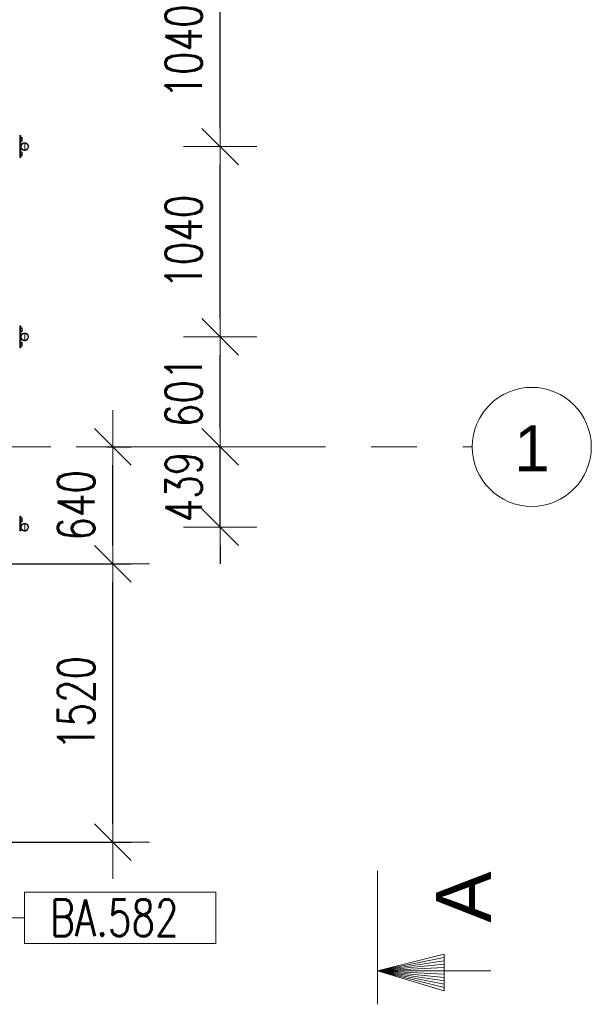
# Model space of a CAD drawing. Header units: millimetres. Extents: x 6807 to 7919, y 15387 to 15883.
# Tile 74 of 120: x 7656 to 7688, y 15496 to 15550. Entities that reach past the tile are written whole.
import ezdxf

# ---------------------------------------------------------------- set-up
doc = ezdxf.new("R2010")
doc.units = ezdxf.units.MM
doc.header["$LTSCALE"] = 10
doc.linetypes.add('MITTE', pattern=[2, 1.25, -0.25, 0.25, -0.25])
doc.layers.get('Defpoints').update_dxf_attribs({"color": 1})
for name, color, linetype, lineweight in [('PS_DIM', 4, 'Continuous', 13), ('PS_Object', 30, 'Continuous', 13), ('PS_Pos', 1, 'Continuous', 15), ('PS_SOLID', 7, 'Continuous', 30), ('PS_TEXT', 3, 'Continuous', 18)]:
    doc.layers.add(name, color=color, linetype=linetype, lineweight=lineweight)
doc.styles.add('ARIAL', font='arial.ttf')
doc.styles.add('ROMANS', font='romans.shx', dxfattribs={"width": 0.8})
doc.styles.add('simplex', font='simplex.shx', dxfattribs={"width": 0.75})
doc.dimstyles.new('1_100_PRZ', dxfattribs={"dimtxt": 2, "dimasz": 1, "dimexe": 2, "dimexo": 5, "dimgap": 1, "dimtad": 1, "dimdec": 0, "dimlfac": 100, "dimtxsty": 'simplex', "dimblk": 'dimznak', "dimcen": 2, "dimse1": 1, "dimse2": 1, "dimclrd": 256, "dimclrt": 7, "dimadec": 1, "dimazin": 0, "dimtfac": 1, "dimtdec": 0, "dimtix": 1, "dimtmove": 2, "dimatfit": 3, "dimldrblk": 'dim-grot', "dimfxl": 1, "dimarcsym": 0})
doc.dimstyles.new('1_100_SC', dxfattribs={"dimtxt": 2, "dimasz": 1, "dimexe": 1, "dimexo": 1, "dimgap": 1, "dimtad": 1, "dimdec": 0, "dimlfac": 100, "dimtxsty": 'simplex', "dimblk": 'dimznak', "dimcen": 2, "dimclrd": 256, "dimclre": 256, "dimclrt": 7, "dimadec": 1, "dimazin": 0, "dimtfac": 1, "dimtdec": 0, "dimtix": 1, "dimtmove": 2, "dimatfit": 3, "dimldrblk": 'dim-grot', "dimfxl": 1, "dimarcsym": 0})

# ---------------------------------------------------------------- blocks, each defined once
blk = doc.blocks.new('dim-grot')
blk.add_hatch(color=256).paths.add_polyline_path([(0, 0), (-2, 0.5), (-2, -0.5)])
blk.add_lwpolyline([(0, 0), (-2, 0.5), (-2, -0.5), (0, 0)])
blk = doc.blocks.new('dimznak')
at = {"color": 0}
for points in [[(0, 2), (0, -2)], [(-2, 0), (2, 0)]]:
    blk.add_lwpolyline(points, dxfattribs=at)
at = {"color": 2}
blk.add_lwpolyline([(1, 1), (-1, -1)], dxfattribs=at)
blk = doc.blocks.new('*D402')
at = {"layer": 'Defpoints', "color": 0, "transparency": 16777216}
for p in [(7659.509, 15526.942), (7667.38, 15526.942), (7656.694, 15522.549, -0.807)]:
    blk.add_point(p, dxfattribs=at)
at = {"layer": 'PS_DIM', "lineweight": -2, "transparency": 16777216}
for p, q in [((7667.38, 15527.942), (7667.38, 15528.942)), ((7667.38, 15522.549), (7667.38, 15526.942)), ((7667.38, 15521.549), (7667.38, 15520.549))]:
    blk.add_line(p, q, dxfattribs=at)
for p, rotation in [((7667.38, 15526.942), 270), ((7667.38, 15522.549), 90)]:
    blk.add_blockref('dimznak', p, dxfattribs=dict(at, rotation=rotation))
at = {"layer": 'PS_DIM', "color": 7, "transparency": 16777216, "insert": (7665.38, 15524.745), "char_height": 2, "attachment_point": 5, "rotation": 90, "style": 'simplex'}
blk.add_mtext('439', dxfattribs=at)
blk = doc.blocks.new('Znacznik')
at = {"layer": 'PS_TEXT'}
for p, q in [((4454.275, 7141.255), (4454.275, 7149.355)), ((4454.275, 7147.33), (4450.225, 7148.545)), ((4450.225, 7148.545), (4450.225, 7146.317)), ((4454.275, 7147.33), (4450.225, 7148.342)), ((4454.275, 7147.33), (4450.225, 7148.14)), ((4454.275, 7147.33), (4450.225, 7147.937)), ((4454.275, 7147.33), (4447.39, 7147.33)), ((4454.275, 7147.33), (4450.225, 7147.735)), ((4454.275, 7147.33), (4450.225, 7147.532)), ((4454.275, 7147.33), (4450.225, 7146.317)), ((4454.275, 7147.33), (4450.225, 7146.52)), ((4454.275, 7147.33), (4450.225, 7146.722)), ((4454.275, 7147.33), (4450.225, 7147.127)), ((4454.275, 7147.33), (4450.225, 7146.925)), ((4454.275, 7147.33), (4450.225, 7147.33))]:
    blk.add_line(p, q, dxfattribs=at)
blk = doc.blocks.new('PRZEK3')
at = {"layer": 'PS_DIM', "color": 7, "xscale": -0.8999999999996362, "yscale": 0.8999999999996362, "zscale": 0.9, "rotation": 90}
blk.add_blockref('Znacznik', (202262.669, 15878.888), dxfattribs=at)
at = {"layer": 'PS_TEXT', "style": 'ROMANS', "width": 0.9, "flags": 4}
blk.add_attdef('PRZEKRÓJ', (195831.81, 11873.655), '', height=2.916, dxfattribs=at)
blk = doc.blocks.new('*X311')
at = {"color": 1}
for p, q in [((7650.665, 15526.57, -0.807), (7654.193, 15507.235, -0.807)), ((7667.135, 15508.635, -0.807), (7656.693, 15508.635, -0.807)), ((7656.693, 15508.635, -0.807), (7656.693, 15505.835, -0.807)), ((7667.135, 15505.835, -0.807), (7667.135, 15508.635, -0.807)), ((7654.193, 15507.235, -0.807), (7656.693, 15507.235, -0.807)), ((7656.693, 15505.835, -0.807), (7667.135, 15505.835, -0.807))]:
    blk.add_line(p, q, dxfattribs=at)
at = {"color": 30, "style": 'simplex', "width": 0.75}
blk.add_text('BA.582', height=2, dxfattribs=at).set_placement((7658.093, 15506.235, -0.807))
blk = doc.blocks.new('*X312')
at = {"color": 1}
for p, q in [((7650.375, 15511.37, -0.807), (7654.193, 15507.235, -0.807)), ((7667.135, 15508.635, -0.807), (7656.693, 15508.635, -0.807)), ((7656.693, 15508.635, -0.807), (7656.693, 15505.835, -0.807)), ((7667.135, 15505.835, -0.807), (7667.135, 15508.635, -0.807)), ((7654.193, 15507.235, -0.807), (7656.693, 15507.235, -0.807)), ((7656.693, 15505.835, -0.807), (7667.135, 15505.835, -0.807))]:
    blk.add_line(p, q, dxfattribs=at)
at = {"color": 30, "style": 'simplex', "width": 0.75}
blk.add_text('BA.582', height=2, dxfattribs=at).set_placement((7658.093, 15506.235, -0.807))

msp = doc.modelspace()

# ---------------------------------------------------------------- linework, layer by layer
at = {"layer": 'PS_DIM'}
for p, q in [((7656.694, 15543.138, -0.807), (7656.694, 15543.561, -0.807)), ((7656.694, 15532.738, -0.807), (7656.694, 15533.161, -0.807)), ((7656.694, 15522.338, -0.807), (7656.694, 15522.761, -0.807))]:
    msp.add_line(p, q, dxfattribs=at)
at = {"layer": 'PS_Object', "color": 5, "linetype": 'MITTE'}
msp.add_line((6960.628, 15526.942, -0.807), (7681.149, 15526.942, -0.807), dxfattribs=at)
at = {"layer": 'PS_Object', "color": 2}
msp.add_circle((7684.401, 15526.942, -0.807), 3.252, dxfattribs=at)
at = {"layer": 'PS_SOLID', "color": 133, "linetype": 'Continuous', "lineweight": 13}
for p, q in [((7656.482, 15543.95, -0.807), (7656.422, 15543.95, -0.807)), ((7656.422, 15543.95, -0.807), (7656.422, 15542.75, -0.807)), ((7656.482, 15543.738, -0.807), (7656.482, 15543.95, -0.807)), ((7656.422, 15543.81, -0.807), (7656.422, 15543.81, -0.807)), ((7656.422, 15543.691, -0.807), (7656.422, 15543.691, -0.807)), ((7656.557, 15543.854, -0.807), (7656.482, 15543.854, -0.807)), ((7656.482, 15543.802, -0.807), (7656.557, 15543.802, -0.807)), ((7656.482, 15543.363, -0.807), (7656.482, 15543.738, -0.807)), ((7656.557, 15543.698, -0.807), (7656.482, 15543.698, -0.807)), ((7656.482, 15543.646, -0.807), (7656.557, 15543.646, -0.807)), ((7656.488, 15543.403, -0.807), (7656.482, 15543.361, -0.807)), ((7656.482, 15543.361, -0.807), (7656.484, 15543.318, -0.807)), ((7656.482, 15542.938, -0.807), (7656.482, 15543.355, -0.807)), ((7656.503, 15543.443, -0.807), (7656.488, 15543.403, -0.807)), ((7656.526, 15543.48, -0.807), (7656.503, 15543.443, -0.807)), ((7656.508, 15543.359, -0.807), (7656.514, 15543.397, -0.807)), ((7656.51, 15543.322, -0.807), (7656.508, 15543.359, -0.807)), ((7656.514, 15543.397, -0.807), (7656.527, 15543.432, -0.807)), ((7656.555, 15543.511, -0.807), (7656.526, 15543.48, -0.807)), ((7656.527, 15543.432, -0.807), (7656.547, 15543.464, -0.807)), ((7656.547, 15543.464, -0.807), (7656.572, 15543.491, -0.807)), ((7656.591, 15543.535, -0.807), (7656.555, 15543.511, -0.807)), ((7656.557, 15543.802, -0.807), (7656.557, 15543.854, -0.807)), ((7656.557, 15543.698, -0.807), (7656.557, 15543.802, -0.807)), ((7656.557, 15543.646, -0.807), (7656.557, 15543.698, -0.807)), ((7656.572, 15543.491, -0.807), (7656.603, 15543.513, -0.807)), ((7656.63, 15543.552, -0.807), (7656.591, 15543.535, -0.807)), ((7656.603, 15543.513, -0.807), (7656.638, 15543.527, -0.807)), ((7656.672, 15543.561, -0.807), (7656.63, 15543.552, -0.807)), ((7656.638, 15543.527, -0.807), (7656.675, 15543.535, -0.807)), ((7656.712, 15543.561, -0.807), (7656.672, 15543.561, -0.807)), ((7656.675, 15543.535, -0.807), (7656.712, 15543.535, -0.807)), ((7656.715, 15543.561, -0.807), (7656.712, 15543.561, -0.807)), ((7656.712, 15543.535, -0.807), (7656.749, 15543.527, -0.807)), ((7656.757, 15543.552, -0.807), (7656.715, 15543.561, -0.807)), ((7656.749, 15543.527, -0.807), (7656.784, 15543.513, -0.807)), ((7656.796, 15543.535, -0.807), (7656.757, 15543.552, -0.807)), ((7656.784, 15543.513, -0.807), (7656.815, 15543.491, -0.807)), ((7656.832, 15543.511, -0.807), (7656.796, 15543.535, -0.807)), ((7656.815, 15543.491, -0.807), (7656.841, 15543.464, -0.807)), ((7656.861, 15543.48, -0.807), (7656.832, 15543.511, -0.807)), ((7656.841, 15543.464, -0.807), (7656.861, 15543.432, -0.807)), ((7656.884, 15543.443, -0.807), (7656.861, 15543.48, -0.807)), ((7656.861, 15543.432, -0.807), (7656.874, 15543.397, -0.807)), ((7656.874, 15543.397, -0.807), (7656.879, 15543.359, -0.807)), ((7656.879, 15543.359, -0.807), (7656.877, 15543.322, -0.807)), ((7656.899, 15543.403, -0.807), (7656.884, 15543.443, -0.807)), ((7656.905, 15543.361, -0.807), (7656.899, 15543.403, -0.807)), ((7656.903, 15543.318, -0.807), (7656.905, 15543.361, -0.807)), ((7656.422, 15543.01, -0.807), (7656.422, 15543.01, -0.807)), ((7656.422, 15542.891, -0.807), (7656.422, 15542.891, -0.807)), ((7656.557, 15543.054, -0.807), (7656.482, 15543.054, -0.807)), ((7656.482, 15543.002, -0.807), (7656.557, 15543.002, -0.807)), ((7656.482, 15542.75, -0.807), (7656.482, 15542.938, -0.807)), ((7656.557, 15542.898, -0.807), (7656.482, 15542.898, -0.807)), ((7656.482, 15542.846, -0.807), (7656.557, 15542.846, -0.807)), ((7656.484, 15543.318, -0.807), (7656.495, 15543.276, -0.807)), ((7656.495, 15543.276, -0.807), (7656.514, 15543.238, -0.807)), ((7656.519, 15543.285, -0.807), (7656.51, 15543.322, -0.807)), ((7656.514, 15543.238, -0.807), (7656.54, 15543.204, -0.807)), ((7656.536, 15543.252, -0.807), (7656.519, 15543.285, -0.807)), ((7656.559, 15543.222, -0.807), (7656.536, 15543.252, -0.807)), ((7656.54, 15543.204, -0.807), (7656.572, 15543.176, -0.807)), ((7656.557, 15543.002, -0.807), (7656.557, 15543.054, -0.807)), ((7656.557, 15542.898, -0.807), (7656.557, 15543.002, -0.807)), ((7656.557, 15542.846, -0.807), (7656.557, 15542.898, -0.807)), ((7656.587, 15543.197, -0.807), (7656.559, 15543.222, -0.807)), ((7656.572, 15543.176, -0.807), (7656.61, 15543.155, -0.807)), ((7656.62, 15543.179, -0.807), (7656.587, 15543.197, -0.807)), ((7656.61, 15543.155, -0.807), (7656.651, 15543.142, -0.807)), ((7656.656, 15543.168, -0.807), (7656.62, 15543.179, -0.807)), ((7656.651, 15543.142, -0.807), (7656.694, 15543.138, -0.807)), ((7656.694, 15543.164, -0.807), (7656.656, 15543.168, -0.807)), ((7656.731, 15543.168, -0.807), (7656.694, 15543.164, -0.807)), ((7656.694, 15543.138, -0.807), (7656.736, 15543.142, -0.807)), ((7656.767, 15543.179, -0.807), (7656.731, 15543.168, -0.807)), ((7656.736, 15543.142, -0.807), (7656.777, 15543.155, -0.807)), ((7656.8, 15543.197, -0.807), (7656.767, 15543.179, -0.807)), ((7656.777, 15543.155, -0.807), (7656.815, 15543.176, -0.807)), ((7656.828, 15543.222, -0.807), (7656.8, 15543.197, -0.807)), ((7656.815, 15543.176, -0.807), (7656.847, 15543.204, -0.807)), ((7656.851, 15543.252, -0.807), (7656.828, 15543.222, -0.807)), ((7656.847, 15543.204, -0.807), (7656.873, 15543.238, -0.807)), ((7656.868, 15543.285, -0.807), (7656.851, 15543.252, -0.807)), ((7656.877, 15543.322, -0.807), (7656.868, 15543.285, -0.807)), ((7656.873, 15543.238, -0.807), (7656.892, 15543.276, -0.807)), ((7656.892, 15543.276, -0.807), (7656.903, 15543.318, -0.807)), ((7656.422, 15542.75, -0.807), (7656.482, 15542.75, -0.807)), ((7656.482, 15533.55, -0.807), (7656.422, 15533.55, -0.807)), ((7656.422, 15533.55, -0.807), (7656.422, 15532.35, -0.807)), ((7656.422, 15533.41, -0.807), (7656.422, 15533.41, -0.807)), ((7656.422, 15533.291, -0.807), (7656.422, 15533.291, -0.807)), ((7656.482, 15533.338, -0.807), (7656.482, 15533.55, -0.807)), ((7656.557, 15533.454, -0.807), (7656.482, 15533.454, -0.807)), ((7656.482, 15533.402, -0.807), (7656.557, 15533.402, -0.807)), ((7656.482, 15532.963, -0.807), (7656.482, 15533.338, -0.807)), ((7656.557, 15533.298, -0.807), (7656.482, 15533.298, -0.807)), ((7656.482, 15533.246, -0.807), (7656.557, 15533.246, -0.807)), ((7656.591, 15533.135, -0.807), (7656.555, 15533.111, -0.807)), ((7656.557, 15533.402, -0.807), (7656.557, 15533.454, -0.807)), ((7656.557, 15533.298, -0.807), (7656.557, 15533.402, -0.807)), ((7656.557, 15533.246, -0.807), (7656.557, 15533.298, -0.807)), ((7656.63, 15533.152, -0.807), (7656.591, 15533.135, -0.807)), ((7656.672, 15533.161, -0.807), (7656.63, 15533.152, -0.807)), ((7656.638, 15533.127, -0.807), (7656.675, 15533.135, -0.807)), ((7656.712, 15533.161, -0.807), (7656.672, 15533.161, -0.807)), ((7656.675, 15533.135, -0.807), (7656.712, 15533.135, -0.807)), ((7656.715, 15533.161, -0.807), (7656.712, 15533.161, -0.807)), ((7656.712, 15533.135, -0.807), (7656.749, 15533.127, -0.807)), ((7656.757, 15533.152, -0.807), (7656.715, 15533.161, -0.807)), ((7656.796, 15533.135, -0.807), (7656.757, 15533.152, -0.807)), ((7656.832, 15533.111, -0.807), (7656.796, 15533.135, -0.807)), ((7656.422, 15532.61, -0.807), (7656.422, 15532.61, -0.807)), ((7656.488, 15533.003, -0.807), (7656.482, 15532.961, -0.807)), ((7656.482, 15532.961, -0.807), (7656.484, 15532.918, -0.807)), ((7656.482, 15532.538, -0.807), (7656.482, 15532.955, -0.807)), ((7656.557, 15532.654, -0.807), (7656.482, 15532.654, -0.807)), ((7656.482, 15532.602, -0.807), (7656.557, 15532.602, -0.807)), ((7656.484, 15532.918, -0.807), (7656.495, 15532.876, -0.807)), ((7656.503, 15533.043, -0.807), (7656.488, 15533.003, -0.807)), ((7656.495, 15532.876, -0.807), (7656.514, 15532.838, -0.807)), ((7656.526, 15533.08, -0.807), (7656.503, 15533.043, -0.807)), ((7656.508, 15532.959, -0.807), (7656.514, 15532.997, -0.807)), ((7656.51, 15532.922, -0.807), (7656.508, 15532.959, -0.807)), ((7656.519, 15532.885, -0.807), (7656.51, 15532.922, -0.807)), ((7656.514, 15532.997, -0.807), (7656.527, 15533.032, -0.807)), ((7656.514, 15532.838, -0.807), (7656.54, 15532.804, -0.807)), ((7656.536, 15532.852, -0.807), (7656.519, 15532.885, -0.807)), ((7656.555, 15533.111, -0.807), (7656.526, 15533.08, -0.807)), ((7656.527, 15533.032, -0.807), (7656.547, 15533.064, -0.807)), ((7656.559, 15532.822, -0.807), (7656.536, 15532.852, -0.807)), ((7656.54, 15532.804, -0.807), (7656.572, 15532.776, -0.807)), ((7656.547, 15533.064, -0.807), (7656.572, 15533.091, -0.807)), ((7656.557, 15532.602, -0.807), (7656.557, 15532.654, -0.807)), ((7656.557, 15532.498, -0.807), (7656.557, 15532.602, -0.807)), ((7656.587, 15532.797, -0.807), (7656.559, 15532.822, -0.807)), ((7656.572, 15533.091, -0.807), (7656.603, 15533.113, -0.807)), ((7656.572, 15532.776, -0.807), (7656.61, 15532.755, -0.807)), ((7656.62, 15532.779, -0.807), (7656.587, 15532.797, -0.807)), ((7656.603, 15533.113, -0.807), (7656.638, 15533.127, -0.807)), ((7656.61, 15532.755, -0.807), (7656.651, 15532.742, -0.807)), ((7656.656, 15532.768, -0.807), (7656.62, 15532.779, -0.807)), ((7656.651, 15532.742, -0.807), (7656.694, 15532.738, -0.807)), ((7656.694, 15532.764, -0.807), (7656.656, 15532.768, -0.807)), ((7656.731, 15532.768, -0.807), (7656.694, 15532.764, -0.807)), ((7656.694, 15532.738, -0.807), (7656.736, 15532.742, -0.807)), ((7656.767, 15532.779, -0.807), (7656.731, 15532.768, -0.807)), ((7656.736, 15532.742, -0.807), (7656.777, 15532.755, -0.807)), ((7656.749, 15533.127, -0.807), (7656.784, 15533.113, -0.807)), ((7656.8, 15532.797, -0.807), (7656.767, 15532.779, -0.807)), ((7656.777, 15532.755, -0.807), (7656.815, 15532.776, -0.807)), ((7656.784, 15533.113, -0.807), (7656.815, 15533.091, -0.807)), ((7656.828, 15532.822, -0.807), (7656.8, 15532.797, -0.807)), ((7656.815, 15533.091, -0.807), (7656.841, 15533.064, -0.807)), ((7656.815, 15532.776, -0.807), (7656.847, 15532.804, -0.807)), ((7656.851, 15532.852, -0.807), (7656.828, 15532.822, -0.807)), ((7656.861, 15533.08, -0.807), (7656.832, 15533.111, -0.807)), ((7656.841, 15533.064, -0.807), (7656.861, 15533.032, -0.807)), ((7656.847, 15532.804, -0.807), (7656.873, 15532.838, -0.807)), ((7656.868, 15532.885, -0.807), (7656.851, 15532.852, -0.807)), ((7656.884, 15533.043, -0.807), (7656.861, 15533.08, -0.807)), ((7656.861, 15533.032, -0.807), (7656.874, 15532.997, -0.807)), ((7656.877, 15532.922, -0.807), (7656.868, 15532.885, -0.807)), ((7656.873, 15532.838, -0.807), (7656.892, 15532.876, -0.807)), ((7656.874, 15532.997, -0.807), (7656.879, 15532.959, -0.807)), ((7656.879, 15532.959, -0.807), (7656.877, 15532.922, -0.807)), ((7656.899, 15533.003, -0.807), (7656.884, 15533.043, -0.807)), ((7656.892, 15532.876, -0.807), (7656.903, 15532.918, -0.807)), ((7656.905, 15532.961, -0.807), (7656.899, 15533.003, -0.807)), ((7656.903, 15532.918, -0.807), (7656.905, 15532.961, -0.807)), ((7656.422, 15532.491, -0.807), (7656.422, 15532.491, -0.807)), ((7656.422, 15532.35, -0.807), (7656.482, 15532.35, -0.807)), ((7656.482, 15532.35, -0.807), (7656.482, 15532.538, -0.807)), ((7656.557, 15532.498, -0.807), (7656.482, 15532.498, -0.807)), ((7656.482, 15532.446, -0.807), (7656.557, 15532.446, -0.807)), ((7656.557, 15532.446, -0.807), (7656.557, 15532.498, -0.807)), ((7656.482, 15523.15, -0.807), (7656.422, 15523.15, -0.807)), ((7656.422, 15523.15, -0.807), (7656.422, 15522.35, -0.807)), ((7656.422, 15523.01, -0.807), (7656.422, 15523.01, -0.807)), ((7656.482, 15522.938, -0.807), (7656.482, 15523.15, -0.807)), ((7656.557, 15523.054, -0.807), (7656.482, 15523.054, -0.807)), ((7656.482, 15523.002, -0.807), (7656.557, 15523.002, -0.807)), ((7656.482, 15522.563, -0.807), (7656.482, 15522.938, -0.807)), ((7656.557, 15523.002, -0.807), (7656.557, 15523.054, -0.807)), ((7656.557, 15522.898, -0.807), (7656.557, 15523.002, -0.807)), ((7656.422, 15522.891, -0.807), (7656.422, 15522.891, -0.807)), ((7656.557, 15522.898, -0.807), (7656.482, 15522.898, -0.807)), ((7656.482, 15522.846, -0.807), (7656.557, 15522.846, -0.807)), ((7656.488, 15522.603, -0.807), (7656.482, 15522.561, -0.807)), ((7656.482, 15522.561, -0.807), (7656.484, 15522.518, -0.807)), ((7656.482, 15522.35, -0.807), (7656.482, 15522.555, -0.807)), ((7656.484, 15522.518, -0.807), (7656.495, 15522.476, -0.807)), ((7656.503, 15522.643, -0.807), (7656.488, 15522.603, -0.807)), ((7656.495, 15522.476, -0.807), (7656.514, 15522.438, -0.807)), ((7656.526, 15522.68, -0.807), (7656.503, 15522.643, -0.807)), ((7656.508, 15522.559, -0.807), (7656.514, 15522.597, -0.807)), ((7656.51, 15522.522, -0.807), (7656.508, 15522.559, -0.807)), ((7656.519, 15522.485, -0.807), (7656.51, 15522.522, -0.807)), ((7656.514, 15522.597, -0.807), (7656.527, 15522.632, -0.807)), ((7656.514, 15522.438, -0.807), (7656.54, 15522.404, -0.807)), ((7656.536, 15522.452, -0.807), (7656.519, 15522.485, -0.807)), ((7656.555, 15522.711, -0.807), (7656.526, 15522.68, -0.807)), ((7656.527, 15522.632, -0.807), (7656.547, 15522.664, -0.807)), ((7656.559, 15522.422, -0.807), (7656.536, 15522.452, -0.807)), ((7656.54, 15522.404, -0.807), (7656.572, 15522.376, -0.807)), ((7656.547, 15522.664, -0.807), (7656.572, 15522.691, -0.807)), ((7656.591, 15522.735, -0.807), (7656.555, 15522.711, -0.807)), ((7656.557, 15522.846, -0.807), (7656.557, 15522.898, -0.807)), ((7656.587, 15522.397, -0.807), (7656.559, 15522.422, -0.807)), ((7656.572, 15522.691, -0.807), (7656.603, 15522.713, -0.807)), ((7656.572, 15522.376, -0.807), (7656.61, 15522.355, -0.807)), ((7656.62, 15522.379, -0.807), (7656.587, 15522.397, -0.807)), ((7656.63, 15522.752, -0.807), (7656.591, 15522.735, -0.807)), ((7656.603, 15522.713, -0.807), (7656.638, 15522.727, -0.807)), ((7656.656, 15522.368, -0.807), (7656.62, 15522.379, -0.807)), ((7656.672, 15522.761, -0.807), (7656.63, 15522.752, -0.807)), ((7656.638, 15522.727, -0.807), (7656.675, 15522.735, -0.807)), ((7656.694, 15522.364, -0.807), (7656.656, 15522.368, -0.807)), ((7656.712, 15522.761, -0.807), (7656.672, 15522.761, -0.807)), ((7656.675, 15522.735, -0.807), (7656.712, 15522.735, -0.807)), ((7656.731, 15522.368, -0.807), (7656.694, 15522.364, -0.807)), ((7656.715, 15522.761, -0.807), (7656.712, 15522.761, -0.807)), ((7656.712, 15522.735, -0.807), (7656.749, 15522.727, -0.807)), ((7656.757, 15522.752, -0.807), (7656.715, 15522.761, -0.807)), ((7656.767, 15522.379, -0.807), (7656.731, 15522.368, -0.807)), ((7656.749, 15522.727, -0.807), (7656.784, 15522.713, -0.807)), ((7656.796, 15522.735, -0.807), (7656.757, 15522.752, -0.807)), ((7656.8, 15522.397, -0.807), (7656.767, 15522.379, -0.807)), ((7656.777, 15522.355, -0.807), (7656.815, 15522.376, -0.807)), ((7656.784, 15522.713, -0.807), (7656.815, 15522.691, -0.807)), ((7656.832, 15522.711, -0.807), (7656.796, 15522.735, -0.807)), ((7656.828, 15522.422, -0.807), (7656.8, 15522.397, -0.807)), ((7656.815, 15522.691, -0.807), (7656.841, 15522.664, -0.807)), ((7656.815, 15522.376, -0.807), (7656.847, 15522.404, -0.807)), ((7656.851, 15522.452, -0.807), (7656.828, 15522.422, -0.807)), ((7656.861, 15522.68, -0.807), (7656.832, 15522.711, -0.807)), ((7656.841, 15522.664, -0.807), (7656.861, 15522.632, -0.807)), ((7656.847, 15522.404, -0.807), (7656.873, 15522.438, -0.807)), ((7656.868, 15522.485, -0.807), (7656.851, 15522.452, -0.807)), ((7656.884, 15522.643, -0.807), (7656.861, 15522.68, -0.807)), ((7656.861, 15522.632, -0.807), (7656.874, 15522.597, -0.807)), ((7656.877, 15522.522, -0.807), (7656.868, 15522.485, -0.807)), ((7656.873, 15522.438, -0.807), (7656.892, 15522.476, -0.807)), ((7656.874, 15522.597, -0.807), (7656.879, 15522.559, -0.807)), ((7656.879, 15522.559, -0.807), (7656.877, 15522.522, -0.807)), ((7656.899, 15522.603, -0.807), (7656.884, 15522.643, -0.807)), ((7656.892, 15522.476, -0.807), (7656.903, 15522.518, -0.807)), ((7656.905, 15522.561, -0.807), (7656.899, 15522.603, -0.807)), ((7656.903, 15522.518, -0.807), (7656.905, 15522.561, -0.807)), ((7656.422, 15522.35, -0.807), (7656.482, 15522.35, -0.807)), ((7656.61, 15522.355, -0.807), (7656.651, 15522.342, -0.807)), ((7656.651, 15522.342, -0.807), (7656.694, 15522.338, -0.807)), ((7656.694, 15522.338, -0.807), (7656.736, 15522.342, -0.807)), ((7656.736, 15522.342, -0.807), (7656.777, 15522.355, -0.807))]:
    msp.add_line(p, q, dxfattribs=at)

# ---------------------------------------------------------------- block references
at = {"layer": 'PS_Pos'}
for name in ['*X311', '*X312']:
    msp.add_blockref(name, (0, -6.028), dxfattribs=at)
at = {"layer": 'PS_TEXT'}
ref = msp.add_blockref('PRZEK3', (-4194.069, -180331.774), dxfattribs=dict(at, xscale=-1, rotation=270))
ref.add_attrib('PRZEKRÓJ', 'A', (7682.168, 15500.941), dxfattribs={"height": 3, "rotation": 90, "style": 'ARIAL'})

# ---------------------------------------------------------------- texts
at = {"layer": 'PS_Object', "color": 3, "style": 'ARIAL'}
msp.add_text('1', height=2.5, dxfattribs=at).set_placement((7683.435, 15525.612, -0.807))

# ---------------------------------------------------------------- dimensions: what is measured, and where the dimension line sits
at = {"layer": 'PS_DIM'}
for base, p1, p2, dimstyle in [((7667.38, 15553.749), (7656.694, 15543.349, -0.807), (7656.694, 15553.749, -0.807), '1_100_PRZ'), ((7667.38, 15543.349), (7656.694, 15532.949, -0.807), (7656.694, 15543.349, -0.807), '1_100_PRZ'), ((7667.38, 15532.949), (7659.509, 15526.942), (7656.694, 15532.949, -0.807), '1_100_PRZ'), ((7661.509, 15526.942), (7651.192, 15520.542, -0.807), (7660.18, 15526.942, -0.807), '1_100_SC'), ((7661.509, 15520.542), (7651.192, 15505.342, -0.807), (7651.192, 15520.542, -0.807), '1_100_SC')]:
    msp.add_linear_dim(base=base, p1=p1, p2=p2, angle=90, dimstyle=dimstyle, dxfattribs=at).render()
dim = msp.add_linear_dim(base=(7667.38, 15526.942), p1=(7656.694, 15522.549, -0.807), p2=(7659.509, 15526.942), angle=90, dimstyle='1_100_PRZ', dxfattribs=at)
dim.commit()
dim.dimension.update_dxf_attribs({"geometry": '*D402', "text_midpoint": (7665.38, 15524.745)})

doc.saveas('drawing.dxf')
